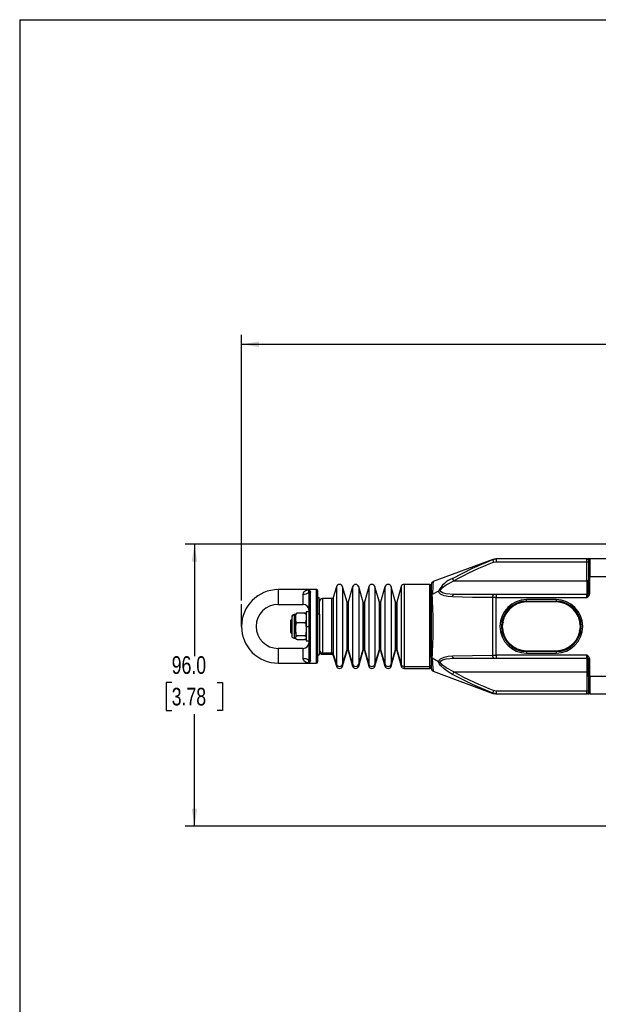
# Model space of a CAD drawing. Header units: millimetres. Extents: x 0 to 864, y 0 to 559.
# Tile 3 of 12: x 0 to 197, y 224 to 559. Entities that reach past the tile are written whole.
import ezdxf

# ---------------------------------------------------------------- set-up
doc = ezdxf.new("R2010")
doc.units = ezdxf.units.MM
doc.layers.add('DIMENSIONS', color=140, linetype='Continuous')
doc.layers.add('SLD-DEFPOINTS', color=7, linetype='Continuous')
doc.styles.add('SLDTEXTSTYLE0', font='TXT', dxfattribs={"width": 0.75})
doc.dimstyles.new('SLDDIMSTYLE0', dxfattribs={"dimtxt": 6, "dimasz": 6, "dimexe": 0, "dimexo": 0.0625, "dimgap": 1.5, "dimtad": 0, "dimtih": 1, "dimtoh": 1, "dimdec": 1, "dimrnd": 1e-09, "dimzin": 12, "dimdsep": 46, "dimtxsty": 'SLDTEXTSTYLE0', "dimsah": 1, "dimcen": 0.09, "dimadec": 0, "dimazin": 3, "dimtfac": 1, "dimtdec": 1, "dimtofl": 0, "dimtmove": 0, "dimatfit": 3, "dimfxl": 0, "dimfrac": 2, "dimtolj": 1, "dimtzin": 12, "dimarcsym": 0})
doc.dimstyles.new('SLDDIMSTYLE1', dxfattribs={"dimtxt": 6, "dimasz": 6, "dimexe": 0, "dimexo": 0.0625, "dimgap": 1.5, "dimtad": 0, "dimtih": 1, "dimtoh": 1, "dimdec": 1, "dimrnd": 1e-09, "dimzin": 4, "dimdsep": 46, "dimtxsty": 'SLDTEXTSTYLE0', "dimsah": 1, "dimcen": 0.09, "dimadec": 0, "dimazin": 1, "dimtfac": 1, "dimtdec": 1, "dimtofl": 0, "dimtmove": 0, "dimatfit": 3, "dimfxl": 0, "dimfrac": 2, "dimtolj": 1, "dimtzin": 12, "dimarcsym": 0})

# ---------------------------------------------------------------- blocks, each defined once
blk = doc.blocks.new('_D')
at = {"layer": 'DIMENSIONS'}
for p, q in [((75.52, 361.19), (75.52, 451.53)), ((431.72, 361.19), (431.72, 451.53)), ((75.52, 448.35), (199.81, 448.35)), ((431.72, 448.35), (307.42, 448.35))]:
    blk.add_line(p, q, dxfattribs=at)
for points in [[(75.52, 448.35), (81.52, 447.43), (81.52, 449.27)], [(431.72, 448.35), (425.72, 449.27), (425.72, 447.43)]]:
    blk.add_solid(points, dxfattribs=at)
at = {"layer": 'DIMENSIONS', "insert": (201.03, 451.32), "char_height": 6, "attachment_point": 1, "style": 'SLDTEXTSTYLE0'}
blk.add_mtext('327MM MIN. - 341MM MAX.', dxfattribs=at)
blk = doc.blocks.new('_D_1')
at = {"layer": 'DIMENSIONS'}
for p, q in [((213.27, 380.35), (56.34, 380.35)), ((59.52, 380.35), (59.52, 342.21)), ((51.76, 333.23), (49.93, 333.23)), ((49.93, 333.23), (49.93, 323.71)), ((67.27, 333.23), (69.1, 333.23)), ((69.1, 333.23), (69.1, 323.71)), ((49.93, 323.71), (51.76, 323.71)), ((59.52, 284.35), (59.52, 322.49)), ((69.1, 323.71), (67.27, 323.71)), ((213.27, 284.35), (56.34, 284.35))]:
    blk.add_line(p, q, dxfattribs=at)
for points in [[(59.52, 380.35), (58.59, 374.35), (60.44, 374.35)], [(59.52, 284.35), (60.44, 290.35), (58.59, 290.35)]]:
    blk.add_solid(points, dxfattribs=at)
at = {"layer": 'DIMENSIONS', "char_height": 6, "attachment_point": 1, "style": 'SLDTEXTSTYLE0'}
for s, insert in [('96.0', (51.76, 342.19)), ('3.78', (51.76, 331.44))]:
    blk.add_mtext(s, dxfattribs=dict(at, insert=insert))

msp = doc.modelspace()

# ---------------------------------------------------------------- linework, layer by layer
at = {"color": 7, "linetype": 'Continuous', "lineweight": 25}
for p, q in [((161.06, 375.12), (162.21, 375.35)), ((162.16, 375.35), (161.11, 375.16)), ((162.21, 375.35), (162.21, 374.35)), ((193.12, 375.35), (162.21, 375.35)), ((193.12, 375.35), (193.25, 375.3)), ((193.12, 374.35), (193.12, 375.35)), ((194.12, 375.35), (193.3, 375.35)), ((194.12, 375.35), (194.12, 369.35)), ((201.12, 375.35), (194.12, 375.35)), ((161.05, 375.14), (140.77, 367.59)), ((161.45, 374.2), (161.06, 375.12)), ((161.45, 374.2), (162.21, 374.35)), ((162.21, 374.35), (193.12, 374.35)), ((193.12, 367.85), (193.12, 374.35)), ((193.12, 374.35), (193.62, 374.35)), ((193.62, 374.85), (193.62, 369.35)), ((147.83, 367.85), (147.36, 368.7)), ((193.62, 369.35), (193.62, 363.57)), ((194.12, 369.35), (193.62, 369.35)), ((194.12, 363.57), (194.12, 369.35)), ((194.12, 369.35), (201.12, 369.35)), ((107.83, 365.85), (106.78, 362.21)), ((111.45, 360.6), (109.94, 365.85)), ((113.34, 365.85), (111.84, 360.6)), ((116.97, 360.6), (115.46, 365.85)), ((118.86, 365.85), (117.35, 360.6)), ((122.48, 360.6), (120.97, 365.85)), ((124.37, 365.85), (122.87, 360.6)), ((128, 360.6), (126.49, 365.85)), ((129.91, 365.93), (128.38, 360.6)), ((139.62, 366.65), (130.87, 366.65)), ((140.12, 366.66), (140.12, 362.62)), ((140.12, 341.81), (140.12, 366.12)), ((147.83, 367.85), (193.12, 367.85)), ((193.12, 367.85), (193.12, 363.15)), ((193.59, 367.85), (193.12, 367.85)), ((88.02, 364.85), (88.02, 359.85)), ((98.52, 364.85), (88.02, 364.85)), ((96.52, 359.85), (96.52, 363.35)), ((98.42, 363.91), (98.52, 363.54)), ((101.02, 364.85), (98.52, 364.85)), ((98.52, 341.16), (98.52, 363.54)), ((98.9, 364.33), (99.02, 364)), ((99.02, 340.7), (99.02, 364)), ((101.02, 339.85), (101.02, 364.85)), ((101.52, 340.35), (101.52, 364.35)), ((140.12, 362.62), (140.12, 342.08)), ((142.56, 364.37), (140.48, 363.17)), ((161.45, 363.15), (147.83, 363.15)), ((161.06, 342.55), (161.06, 362.16)), ((162.21, 362.15), (161.06, 362.16)), ((162.21, 363.15), (161.45, 363.15)), ((162.21, 363.15), (162.21, 362.15)), ((193.12, 363.15), (162.21, 363.15)), ((162.21, 362.15), (193.12, 362.15)), ((162.21, 342.55), (162.21, 362.15)), ((193.12, 362.15), (193.12, 363.15)), ((193.62, 363.57), (194.12, 363.57)), ((88.02, 359.85), (96.52, 359.85)), ((102.12, 356.41), (102.12, 361.66)), ((102.12, 356.68), (102.12, 360.83)), ((106.3, 361.85), (103.12, 361.85)), ((182.62, 361.45), (172.62, 361.45)), ((172.62, 360.95), (172.62, 361.45)), ((172.62, 360.95), (182.62, 360.95)), ((182.62, 360.65), (172.62, 360.65)), ((182.62, 361.45), (182.62, 360.95)), ((92.62, 355.45), (92.62, 349.18)), ((94.02, 356.35), (93.42, 356.35)), ((93.42, 356.22), (94.02, 356.22)), ((94.02, 355.89), (94.02, 356.47)), ((94.02, 355.2), (94.02, 355.89)), ((94.02, 354.51), (94.02, 355.2)), ((97.02, 356.82), (94.52, 356.82)), ((98.52, 357.25), (97.52, 357.25)), ((97.52, 357.25), (97.52, 352.35)), ((98.62, 355.85), (98.52, 355.75)), ((102.12, 356.41), (102.12, 343.03)), ((102.12, 356.14), (102.12, 344.25)), ((92.72, 354.85), (92.22, 354.35)), ((92.22, 354.35), (92.22, 352.43)), ((92.22, 352.43), (92.72, 352.45)), ((92.22, 352.43), (92.22, 350.35)), ((92.72, 354.85), (92.72, 352.45)), ((94.02, 352.3), (94.02, 354.51)), ((94.02, 351.34), (94.02, 352.3)), ((97.02, 353.58), (94.52, 353.58)), ((97.52, 352.3), (97.52, 354.51)), ((97.52, 352.35), (97.52, 347.45)), ((97.52, 352.35), (98.52, 352.35)), ((98.62, 353.64), (98.62, 352.49)), ((164.64, 353.74), (164.28, 352.89)), ((190.6, 350.96), (190.95, 351.81)), ((92.22, 350.35), (92.72, 349.85)), ((94.02, 350.39), (94.02, 351.34)), ((94.02, 350.39), (94.02, 348.76)), ((94.02, 348.5), (94.02, 348.76)), ((94.02, 348.23), (94.02, 348.5)), ((97.02, 349.11), (94.52, 349.11)), ((97.52, 348.76), (97.52, 350.39)), ((98.52, 348.95), (98.62, 348.85)), ((93.42, 348.35), (94.02, 348.35)), ((94.52, 347.88), (97.02, 347.88)), ((97.52, 347.45), (98.52, 347.45)), ((88.02, 344.85), (88.02, 339.85)), ((96.52, 344.85), (88.02, 344.85)), ((96.52, 341.35), (96.52, 344.85)), ((103.12, 343.3), (106.3, 343.3)), ((103.12, 342.85), (106.3, 342.85)), ((106.78, 342.95), (107.83, 339.48)), ((106.78, 342.49), (107.83, 338.85)), ((109.94, 339.48), (111.45, 344.49)), ((109.94, 338.85), (111.45, 344.11)), ((111.84, 344.49), (113.34, 339.48)), ((111.84, 344.11), (113.34, 338.85)), ((115.46, 339.48), (116.97, 344.49)), ((115.46, 338.85), (116.97, 344.11)), ((117.35, 344.49), (118.86, 339.48)), ((117.35, 344.11), (118.86, 338.85)), ((120.97, 339.48), (122.48, 344.49)), ((120.97, 338.85), (122.48, 344.11)), ((122.87, 344.49), (124.37, 339.48)), ((122.87, 344.11), (124.37, 338.85)), ((126.49, 339.48), (128, 344.49)), ((126.49, 338.85), (128, 344.11)), ((128.38, 344.49), (129.91, 339.41)), ((128.38, 344.11), (129.91, 338.78)), ((140.12, 342.08), (140.12, 338.05)), ((161.06, 342.55), (162.21, 342.55)), ((193.12, 342.55), (162.21, 342.55)), ((162.21, 342.55), (162.21, 341.55)), ((172.62, 344.05), (182.62, 344.05)), ((182.62, 343.75), (172.62, 343.75)), ((172.62, 343.75), (172.62, 343.25)), ((172.62, 343.25), (182.62, 343.25)), ((182.62, 343.75), (182.62, 343.25)), ((193.12, 341.55), (193.12, 342.55)), ((88.02, 339.85), (98.52, 339.85)), ((98.52, 341.16), (98.42, 340.79)), ((98.52, 339.85), (101.02, 339.85)), ((99.02, 340.7), (98.9, 340.37)), ((130.87, 338.72), (139.62, 338.72)), ((142.56, 340.34), (140.48, 341.53)), ((147.83, 341.55), (161.45, 341.55)), ((161.45, 341.55), (162.21, 341.55)), ((162.21, 341.55), (193.12, 341.55)), ((193.12, 341.55), (193.12, 336.85)), ((193.62, 335.35), (193.62, 341.14)), ((193.62, 341.14), (194.12, 341.14)), ((194.12, 335.35), (194.12, 341.14)), ((130.87, 338.05), (139.62, 338.05)), ((140.77, 337.11), (161.05, 329.56)), ((147.83, 336.85), (147.36, 336)), ((147.83, 336.85), (193.12, 336.85)), ((193.59, 336.85), (193.12, 336.85)), ((193.12, 336.85), (193.12, 330.35)), ((193.62, 335.35), (194.12, 335.35)), ((193.62, 335.35), (193.62, 329.85)), ((201.12, 335.35), (194.12, 335.35)), ((194.12, 335.35), (194.12, 329.35)), ((161.06, 329.58), (161.45, 330.5)), ((162.21, 329.35), (161.06, 329.58)), ((161.11, 329.54), (162.16, 329.35)), ((162.21, 330.35), (161.45, 330.5)), ((193.12, 330.35), (162.21, 330.35)), ((162.21, 330.35), (162.21, 329.35)), ((162.21, 329.35), (193.12, 329.35)), ((193.62, 330.35), (193.12, 330.35)), ((193.12, 329.35), (193.12, 330.35)), ((193.25, 329.4), (193.12, 329.35)), ((193.3, 329.35), (193.8, 329.35)), ((193.62, 330.82), (193.62, 330.81)), ((194.12, 329.35), (201.12, 329.35))]:
    msp.add_line(p, q, dxfattribs=at)
at = {"color": 8, "linetype": 'Continuous', "lineweight": 25}
for p, q in [((107.83, 365.85), (107.83, 339.48)), ((109.94, 365.85), (109.94, 339.48)), ((113.34, 365.85), (113.34, 339.48)), ((115.46, 365.85), (115.46, 339.48)), ((118.86, 365.85), (118.86, 339.48)), ((120.97, 365.85), (120.97, 339.48)), ((124.37, 365.85), (124.37, 339.48)), ((126.49, 365.85), (126.49, 339.48)), ((129.91, 365.93), (129.91, 339.41)), ((130.87, 366.65), (130.87, 338.72)), ((139.62, 338.72), (139.62, 366.65)), ((193.59, 367.85), (193.62, 367.86)), ((106.78, 362.21), (106.78, 342.95)), ((103.12, 361.85), (103.12, 343.3)), ((106.3, 343.3), (106.3, 361.85)), ((111.45, 344.49), (111.45, 360.6)), ((111.64, 344.63), (111.64, 360.45)), ((111.84, 360.6), (111.84, 344.49)), ((116.97, 344.49), (116.97, 360.6)), ((117.16, 344.63), (117.16, 360.45)), ((117.35, 360.6), (117.35, 344.49)), ((122.48, 344.49), (122.48, 360.6)), ((122.67, 344.63), (122.67, 360.45)), ((122.87, 360.6), (122.87, 344.49)), ((128, 344.49), (128, 360.6)), ((128.19, 344.63), (128.19, 360.45)), ((128.38, 360.6), (128.38, 344.49)), ((172.62, 360.95), (172.62, 360.65)), ((182.62, 360.65), (182.62, 360.95)), ((93.42, 356.35), (93.42, 356.22)), ((93.42, 356.22), (93.42, 348.35)), ((98.62, 352.49), (98.52, 352.49)), ((164.14, 353.83), (164.44, 353.77)), ((164.33, 352.87), (164.28, 352.89)), ((164.28, 351.81), (164.33, 351.83)), ((164.28, 351.81), (164.52, 351.25)), ((164.46, 352.56), (164.32, 352.56)), ((190.95, 352.89), (190.73, 353.41)), ((191.09, 353.83), (190.79, 353.77)), ((190.9, 352.87), (190.95, 352.89)), ((190.95, 351.81), (190.9, 351.83)), ((164.14, 350.88), (164.44, 350.93)), ((191.09, 350.88), (190.79, 350.93)), ((103.12, 343.3), (103.12, 342.85)), ((106.3, 342.85), (106.3, 343.3)), ((106.78, 342.95), (106.78, 342.49)), ((111.45, 344.11), (111.45, 344.49)), ((111.64, 344.25), (111.64, 344.63)), ((111.84, 344.49), (111.84, 344.11)), ((116.97, 344.11), (116.97, 344.49)), ((117.16, 344.25), (117.16, 344.63)), ((117.35, 344.49), (117.35, 344.11)), ((122.48, 344.11), (122.48, 344.49)), ((122.67, 344.25), (122.67, 344.63)), ((122.87, 344.49), (122.87, 344.11)), ((128, 344.11), (128, 344.49)), ((128.19, 344.25), (128.19, 344.63)), ((128.38, 344.49), (128.38, 344.11)), ((172.62, 343.75), (172.62, 344.05)), ((182.62, 343.75), (182.62, 344.05)), ((107.83, 339.48), (107.83, 338.85)), ((109.94, 339.48), (109.94, 338.85)), ((113.34, 339.48), (113.34, 338.85)), ((115.46, 339.48), (115.46, 338.85)), ((118.86, 339.48), (118.86, 338.85)), ((120.97, 339.48), (120.97, 338.85)), ((124.37, 339.48), (124.37, 338.85)), ((126.49, 339.48), (126.49, 338.85)), ((129.91, 339.41), (129.91, 338.78)), ((130.87, 338.72), (130.87, 338.05)), ((139.62, 338.05), (139.62, 338.72)), ((193.59, 336.85), (193.62, 336.84))]:
    msp.add_line(p, q, dxfattribs=at)
at = {"color": 7, "linetype": 'Continuous', "lineweight": 25, "flags": 128}
for points in [[(147.36, 368.7), (154.14, 372.11), (161.06, 375.12)], [(143.21, 364.53), (143.49, 365.03), (143.98, 365.56), (145.16, 366.44), (147.83, 367.85)], [(96.52, 363.35), (96.58, 363.71), (96.77, 364.06), (97.29, 364.52), (98.52, 364.85)], [(143.21, 364.53), (142.85, 364.48), (142.56, 364.37)], [(147.36, 362.38), (145.89, 362.49), (144.49, 362.78), (143.28, 363.36), (142.83, 363.8), (142.56, 364.37)], [(147.83, 363.15), (145.16, 363.37), (143.98, 363.75), (143.49, 364.1), (143.21, 364.53)], [(147.36, 362.38), (147.38, 362.54), (147.42, 362.69), (147.47, 362.82), (147.53, 362.93), (147.6, 363.03), (147.67, 363.1), (147.75, 363.14), (147.83, 363.15)], [(161.06, 362.16), (154.14, 362.23), (147.36, 362.38)], [(161.06, 362.16), (161.07, 362.35), (161.09, 362.54), (161.13, 362.71), (161.17, 362.86), (161.23, 362.98), (161.3, 363.08), (161.37, 363.13), (161.45, 363.15)], [(94.02, 355.89), (94.1, 356.48), (94.17, 356.62), (94.28, 356.73), (94.36, 356.79), (94.46, 356.82), (94.52, 356.82)], [(94.52, 356.82), (94.43, 356.82), (94.35, 356.81), (94.25, 356.78), (94.13, 356.72), (94.02, 356.53), (94.02, 356.47)], [(97.02, 356.82), (97.1, 356.81), (97.18, 356.78), (97.29, 356.71), (97.4, 356.54), (97.51, 356.05), (97.52, 355.89)], [(97.52, 356.47), (97.43, 356.69), (97.36, 356.74), (97.26, 356.79), (97.17, 356.81), (97.07, 356.82), (97.02, 356.82)], [(101.62, 356.62), (101.71, 356.62), (101.81, 356.61), (101.89, 356.59), (101.97, 356.56), (102.03, 356.53), (102.08, 356.49), (102.11, 356.45), (102.12, 356.41)], [(94.52, 353.58), (94.43, 353.59), (94.35, 353.62), (94.25, 353.69), (94.13, 353.86), (94.02, 354.35), (94.02, 354.51)], [(94.02, 352.3), (94.1, 353.12), (94.17, 353.3), (94.28, 353.46), (94.36, 353.53), (94.46, 353.57), (94.52, 353.58)], [(97.52, 354.51), (97.43, 353.92), (97.36, 353.79), (97.26, 353.67), (97.17, 353.62), (97.07, 353.58), (97.02, 353.58)], [(97.02, 353.58), (97.1, 353.56), (97.18, 353.52), (97.29, 353.42), (97.4, 353.2), (97.51, 352.52), (97.52, 352.3)], [(164.28, 352.89), (164.22, 352.35), (164.28, 351.81)], [(190.95, 351.81), (191.02, 352.35), (190.95, 352.89)], [(94.52, 349.11), (94.43, 349.12), (94.35, 349.17), (94.25, 349.27), (94.13, 349.49), (94.02, 350.17), (94.02, 350.39)], [(94.02, 348.76), (94.1, 348.98), (94.17, 349.03), (94.28, 349.08), (94.36, 349.1), (94.46, 349.11), (94.52, 349.11)], [(97.52, 350.39), (97.43, 349.57), (97.36, 349.39), (97.26, 349.23), (97.17, 349.16), (97.07, 349.12), (97.02, 349.11)], [(97.02, 349.11), (97.1, 349.11), (97.18, 349.09), (97.29, 349.07), (97.4, 349), (97.51, 348.82), (97.52, 348.76)], [(94.52, 347.88), (94.43, 347.89), (94.35, 347.9), (94.25, 347.92), (94.13, 347.99), (94.02, 348.17), (94.02, 348.23)], [(97.52, 348.23), (97.43, 348.01), (97.36, 347.96), (97.26, 347.91), (97.17, 347.89), (97.07, 347.88), (97.02, 347.88)], [(142.56, 340.34), (142.83, 340.9), (143.29, 341.35), (144.5, 341.92), (145.89, 342.21), (147.36, 342.32)], [(147.36, 342.32), (154.14, 342.47), (161.06, 342.55)], [(147.83, 341.55), (147.75, 341.57), (147.67, 341.61), (147.6, 341.68), (147.53, 341.77), (147.47, 341.88), (147.42, 342.02), (147.38, 342.16), (147.36, 342.32)], [(161.45, 341.55), (161.37, 341.57), (161.3, 341.63), (161.23, 341.72), (161.17, 341.84), (161.13, 341.99), (161.09, 342.17), (161.07, 342.35), (161.06, 342.55)], [(98.52, 339.85), (97.29, 340.19), (96.77, 340.64), (96.58, 340.99), (96.52, 341.35)], [(147.36, 336), (145.89, 336.89), (144.49, 337.89), (143.28, 339.06), (142.83, 339.7), (142.56, 340.34)], [(143.21, 340.17), (142.85, 340.22), (142.56, 340.34)], [(143.21, 340.17), (143.49, 340.61), (143.98, 340.96), (145.16, 341.33), (147.83, 341.55)], [(147.83, 336.85), (145.16, 338.26), (143.98, 339.14), (143.49, 339.68), (143.21, 340.17)], [(161.06, 329.58), (154.14, 332.59), (147.36, 336)]]:
    msp.add_lwpolyline(points, dxfattribs=at)
at = {"color": 8, "linetype": 'Continuous', "lineweight": 25, "flags": 128}
msp.add_lwpolyline([(140.48, 341.53), (140.59, 339.64), (140.68, 338.25), (140.74, 337.39), (140.77, 337.11), (140.77, 337.11)], dxfattribs=at)
at = {"color": 8, "linetype": 'Continuous', "lineweight": 25}
for centre, radius, start, end in [((192.37, 374.21), 1.4, 27.2694, 51.0309), ((266.02, 357.36), 125.66, 175.3295, 177.3504), ((192.37, 330.49), 1.4, 308.9701, 332.7305)]:
    msp.add_arc(centre, radius, start, end, dxfattribs=at)
at = {"color": 7, "linetype": 'Continuous', "lineweight": 25}
for centre, radius, start, end in [((194.12, 374.85), 0.5, 90, 180), ((214.74, 242.1), 142.45, 111.9718, 118.0161), ((151.26, 359.55), 9.95, 113.1249, 151.0699), ((108.89, 365.55), 1.1, 16, 164), ((114.4, 365.55), 1.1, 16, 164), ((119.92, 365.55), 1.1, 16, 164), ((125.43, 365.55), 1.1, 16, 164), ((130.87, 365.65), 1, 90, 164), ((139.62, 366.15), 0.5, 0, 90), ((141.12, 366.66), 1, 110.4099, 179.9934), ((111.89, 365.68), 81.73, 358.4756, 1.5244), ((88.02, 352.35), 12.5, 90, 270), ((96.77, 366.01), 2.67, 264.5114, 308.1498), ((99.42, 364.29), 1.07, 148.0798, 200.6183), ((98.94, 363.8), 0.528, 94.3325, 168.2638), ((97.39, 363.62), 1.67, 25.1126, 47.4519), ((99, 363.52), 0.484, 88.0635, 177.9228), ((101.02, 364.35), 0.5, 0, 90), ((101.62, 361.7), 0.5, 360, 90), ((106.3, 362.35), 0.5, 270, 344), ((140.77, 362.58), 0.65, 115.5668, 176.6546), ((-69.58, 352.35), 210.35, 357.0518, 2.9482), ((193.12, 363.65), 0.5, 270, 0), ((166.79, 372.25), 28.19, 339.0045, 342.0531), ((192.4, 363.72), 1.72, 294.5115, 354.9597), ((88.02, 352.35), 7.5, 90, 270), ((96.52, 357.85), 2, 0, 90), ((103.12, 360.85), 1, 90, 180), ((111.64, 360.65), 0.2, 196, 270), ((111.64, 360.65), 0.2, 270, 344), ((117.16, 360.65), 0.2, 196, 270), ((117.16, 360.65), 0.2, 270, 344), ((122.67, 360.65), 0.2, 196, 270), ((122.67, 360.65), 0.2, 270, 344), ((128.19, 360.65), 0.2, 196, 270), ((128.19, 360.65), 0.2, 270, 344), ((172.62, 352.35), 9.1, 90, 270), ((172.62, 352.35), 8.6, 90, 270), ((172.62, 352.35), 8.3, 90, 180), ((182.62, 352.35), 9.1, 270, 90), ((182.62, 352.35), 8.6, 0, 90), ((182.62, 352.35), 8.3, 270, 90), ((93.42, 355.55), 0.8, 90, 180), ((93.4, 355.44), 0.787, 89.0786, 179.048), ((164.23, 352.57), 0.319, 81.0934, 130.1992), ((164.23, 352.13), 0.319, 229.8008, 278.9066), ((172.62, 352.35), 8.3, 180, 270), ((182.62, 352.35), 8.6, 270, 0), ((191, 352.57), 0.319, 49.8008, 98.9066), ((191, 352.13), 0.319, 261.0934, 310.1992), ((93.42, 349.15), 0.8, 180, 270), ((96.52, 346.85), 2, 270, 0), ((101.62, 343), 0.5, 270, 0), ((103.09, 344.27), 0.977, 181.4091, 271.343), ((103.12, 343.85), 1, 180, 270), ((106.31, 342.8), 0.497, 17.7818, 90.8462), ((106.3, 342.35), 0.5, 16, 90), ((111.64, 344.43), 0.199, 89.1538, 162.2182), ((111.64, 344.05), 0.2, 90, 164), ((111.65, 344.43), 0.199, 17.7818, 90.8462), ((111.64, 344.05), 0.2, 16, 90), ((117.16, 344.43), 0.199, 89.1538, 162.2182), ((117.16, 344.05), 0.2, 90, 164), ((117.16, 344.43), 0.199, 17.7818, 90.8462), ((117.16, 344.05), 0.2, 16, 90), ((122.67, 344.43), 0.199, 89.1538, 162.2182), ((122.67, 344.05), 0.2, 90, 164), ((122.68, 344.43), 0.199, 17.7818, 90.8462), ((122.67, 344.05), 0.2, 16, 90), ((128.19, 344.43), 0.199, 89.1538, 162.2182), ((128.19, 344.05), 0.2, 90, 164), ((128.19, 344.43), 0.199, 17.7818, 90.8462), ((128.19, 344.05), 0.2, 16, 90), ((140.77, 342.12), 0.65, 183.3453, 244.4333), ((166.79, 332.45), 28.2, 17.9473, 20.9952), ((192.4, 340.99), 1.72, 5.0402, 65.4886), ((96.77, 338.69), 2.67, 51.8502, 95.4886), ((99.42, 340.42), 1.07, 159.3884, 211.9135), ((98.94, 340.9), 0.528, 191.7362, 265.6675), ((99, 341.18), 0.484, 182.0772, 271.9365), ((97.38, 341.08), 1.67, 312.5578, 334.8777), ((101.02, 340.35), 0.5, 270, 0), ((108.89, 339.83), 1.11, 198.282, 341.718), ((108.89, 339.15), 1.1, 196, 344), ((114.4, 339.83), 1.11, 198.282, 341.718), ((114.4, 339.15), 1.1, 196, 344), ((119.92, 339.83), 1.11, 198.282, 341.718), ((119.92, 339.15), 1.1, 196, 344), ((125.43, 339.83), 1.11, 198.282, 341.718), ((125.43, 339.15), 1.1, 196, 344), ((130.86, 339.72), 0.994, 197.7818, 270.8462), ((130.87, 339.05), 1, 196, 270), ((139.63, 339.21), 0.489, 268.657, 358.5909), ((139.62, 338.55), 0.5, 270, 0), ((193.12, 341.05), 0.5, 0, 90), ((111.79, 339.03), 81.83, 358.4775, 1.5225), ((141.12, 338.05), 1, 180.0066, 249.5901), ((212.53, 457.87), 137.23, 241.8689, 248.1432), ((194.12, 329.85), 0.5, 180, 270)]:
    msp.add_arc(centre, radius, start, end, dxfattribs=at)
at = {"layer": 'DIMENSIONS'}
msp.add_line((75.52, 352.35), (75.52, 359.92), dxfattribs=at)
at = {"layer": 'SLD-DEFPOINTS'}
for q in [(0, 0), (863.6, 558.8)]:
    msp.add_line((0, 558.8), q, dxfattribs=at)

# ---------------------------------------------------------------- dimensions: what is measured, and where the dimension line sits
at = {"layer": 'DIMENSIONS'}
dim = msp.add_linear_dim(base=(75.52, 448.35), p1=(431.72, 359.92), p2=(75.52, 359.92), text='327MM MIN. - 341MM MAX.', dimstyle='SLDDIMSTYLE0', dxfattribs=at)
dim.commit()
dim.dimension.update_dxf_attribs({"geometry": '_D', "text_midpoint": (253.62, 448.35), "dimtype": 160})
dim = msp.add_linear_dim(base=(59.52, 380.35), p1=(214.54, 284.35), p2=(214.54, 380.35), angle=90, dimstyle='SLDDIMSTYLE1', dxfattribs=at)
dim.commit()
dim.dimension.update_dxf_attribs({"geometry": '_D_1', "text_midpoint": (59.52, 332.35), "dimtype": 160})

doc.saveas('drawing.dxf')
